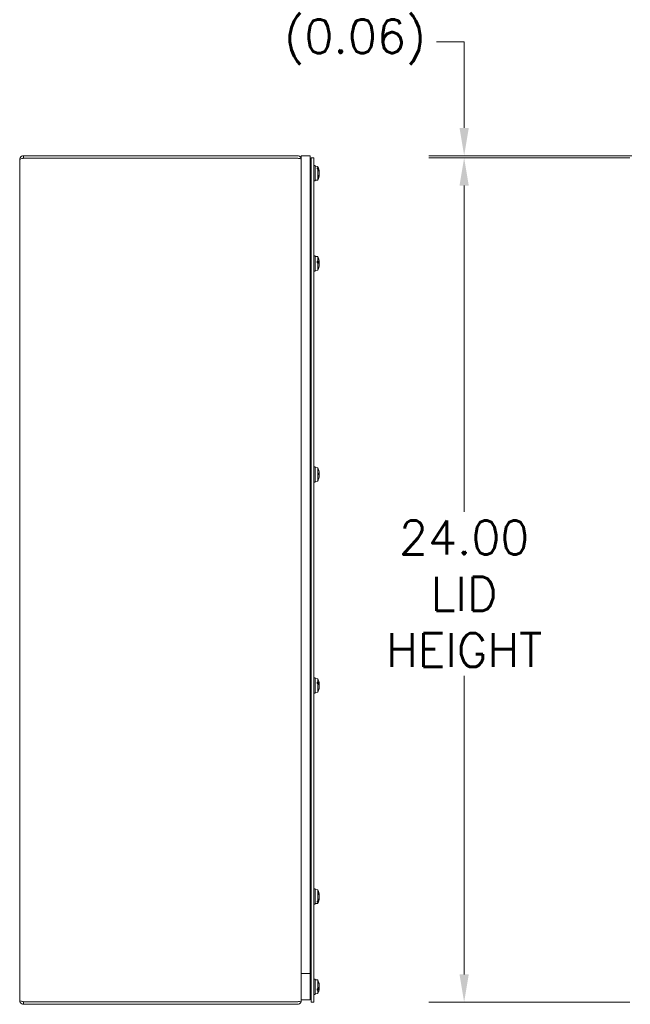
# Model space of a CAD drawing. Header units: inches. Extents: x 4 to 131, y 11 to 81.
# Tile 26 of 44: x 5 to 23, y 36 to 64. Entities that reach past the tile are written whole.
import ezdxf

# ---------------------------------------------------------------- set-up
doc = ezdxf.new("R2010")
doc.units = ezdxf.units.IN
doc.header["$LTSCALE"] = 8
doc.header["$MEASUREMENT"] = 0
doc.layers.add('Dimension (ANSI)', color=7, linetype='Continuous', lineweight=13)
doc.layers.add('Visible (ANSI)', color=7, linetype='Continuous', lineweight=13)
doc.styles.add('Note Text (ANSI)', font='RomanS.shx')
doc.dimstyles.new('Default (ANSI)', dxfattribs={"dimscale": 8, "dimtxt": 0.12, "dimasz": 0.098425, "dimexe": 0.125, "dimexo": 0.0625, "dimgap": 0.031496, "dimtad": 0, "dimtih": 1, "dimtoh": 1, "dimdec": 3, "dimrnd": 1e-08, "dimzin": 0, "dimdsep": 46, "dimtxsty": 'Note Text (ANSI)', "dimcen": 0.09, "dimdle": 0.393701, "dimclrd": 256, "dimclre": 256, "dimclrt": 256, "dimadec": 0, "dimazin": 1, "dimtfac": 1, "dimtofl": 0, "dimtmove": 0, "dimatfit": 3, "dimfxl": 0, "dimtolj": 1, "dimtzin": 4, "dimlwd": -1, "dimlwe": -1, "dimarcsym": 0})

# ---------------------------------------------------------------- blocks, each defined once
blk = doc.blocks.new('*D4')
at = {"layer": 'Defpoints', "color": 0}
for p in [(18.097, 60.38), (23.3, 60.38), (23.3, 36.38)]:
    blk.add_point(p, dxfattribs=at)
at = {"layer": 'Dimension (ANSI)'}
for p, q in [((22.8, 60.38), (17.097, 60.38)), ((18.097, 59.593), (18.097, 50.32)), ((18.097, 37.168), (18.097, 45.656)), ((22.8, 36.38), (17.097, 36.38))]:
    blk.add_line(p, q, dxfattribs=at)
for points in [[(17.966, 59.593), (18.229, 59.593), (18.097, 60.38)], [(17.966, 37.168), (18.229, 37.168), (18.097, 36.38)]]:
    blk.add_solid(points, dxfattribs=at)
at = {"layer": 'Dimension (ANSI)', "insert": (18.097, 47.988), "char_height": 0.96, "attachment_point": 5, "style": 'Note Text (ANSI)'}
blk.add_mtext('\\A1;24.00\\PLID\\PHEIGHT', dxfattribs=at)
blk = doc.blocks.new('*D19')
at = {"layer": 'Defpoints', "color": 0}
for p in [(18.097, 60.443), (23.3, 60.38), (23.363, 60.443)]:
    blk.add_point(p, dxfattribs=at)
at = {"layer": 'Dimension (ANSI)'}
for p, q in [((17.31, 63.679), (18.097, 63.679)), ((18.097, 63.679), (18.097, 62.018)), ((18.097, 61.23), (18.097, 62.018)), ((22.863, 60.443), (17.097, 60.443)), ((22.8, 60.38), (17.097, 60.38)), ((18.097, 59.593), (18.097, 58.805))]:
    blk.add_line(p, q, dxfattribs=at)
for points in [[(17.966, 61.23), (18.229, 61.23), (18.097, 60.443)], [(17.966, 59.593), (18.229, 59.593), (18.097, 60.38)]]:
    blk.add_solid(points, dxfattribs=at)
at = {"layer": 'Dimension (ANSI)', "insert": (15.001, 63.679), "char_height": 0.96, "attachment_point": 5, "style": 'Note Text (ANSI)'}
blk.add_mtext('\\A1;(0.06)', dxfattribs=at)

msp = doc.modelspace()

# ---------------------------------------------------------------- linework, layer by layer
at = {"layer": 'Visible (ANSI)'}
for p, q in [((5.47161, 36.42299), (5.47161, 60.33749)), ((13.36636, 60.44274), (5.57686, 60.44274)), ((5.57686, 60.36874), (5.57686, 60.44274)), ((5.57686, 60.36874), (13.36636, 60.36874)), ((5.57686, 60.36803), (13.36636, 60.36803)), ((13.47159, 60.33749), (13.47161, 60.33749)), ((13.72161, 60.44274), (13.47161, 60.44274)), ((13.47161, 60.44274), (13.47161, 36.44274)), ((13.72161, 36.44274), (13.72161, 60.44274)), ((13.75361, 60.38024), (13.75361, 36.38024)), ((13.82761, 60.38024), (13.75361, 60.38024)), ((13.82761, 36.38024), (13.82761, 60.38024)), ((13.75361, 60.02649), (13.72161, 60.02649)), ((13.75361, 60.02599), (13.72161, 60.02599)), ((13.86061, 60.16099), (13.82761, 60.16099)), ((13.86061, 59.72349), (13.86061, 60.16099)), ((13.93861, 60.13542), (13.86061, 60.14224)), ((13.93861, 60.13492), (13.86061, 60.14174)), ((13.92111, 60.09812), (13.92111, 60.06428)), ((13.92111, 60.09812), (13.93861, 60.09699)), ((13.93861, 60.0632), (13.92111, 60.06428)), ((13.93861, 60.13542), (13.93861, 60.13492)), ((13.93861, 60.13492), (13.93861, 60.09699)), ((13.93861, 60.0632), (13.93861, 59.74956)), ((13.96695, 60.04241), (13.95176, 60.04241)), ((13.96197, 60.03388), (13.95641, 60.03388)), ((13.95741, 60.03195), (13.96197, 60.03388)), ((13.96841, 60.03817), (13.96523, 60.03605)), ((13.98214, 59.90653), (13.97684, 59.90699)), ((13.98214, 59.97795), (13.97746, 59.97754)), ((13.98186, 59.91534), (13.97927, 59.91557)), ((13.75361, 59.85849), (13.72161, 59.85849)), ((13.86061, 59.72349), (13.82761, 59.72349)), ((13.93861, 59.74956), (13.86061, 59.74274)), ((13.96718, 59.84669), (13.96718, 59.87753)), ((13.75361, 57.46399), (13.72161, 57.46399)), ((13.86061, 57.59899), (13.82761, 57.59899)), ((13.86061, 57.16149), (13.86061, 57.59899)), ((13.93861, 57.57292), (13.86061, 57.57974)), ((13.92111, 57.44512), (13.93861, 57.44476)), ((13.92111, 57.44512), (13.92111, 57.39739)), ((13.96695, 57.42736), (13.92111, 57.42736)), ((13.92111, 57.41541), (13.96197, 57.42373)), ((13.96197, 57.42373), (13.92111, 57.42373)), ((13.98187, 57.40793), (13.92111, 57.40262)), ((13.93861, 57.39709), (13.92111, 57.39739)), ((13.93861, 57.57292), (13.93861, 57.44476)), ((13.93861, 57.39709), (13.93861, 57.18756)), ((13.96841, 57.42556), (13.96523, 57.42466)), ((13.98211, 57.41509), (13.98197, 57.41508)), ((13.75361, 57.29649), (13.72161, 57.29649)), ((13.86061, 57.16149), (13.82761, 57.16149)), ((13.93861, 57.18756), (13.86061, 57.18074)), ((13.96718, 57.26315), (13.96718, 57.27123)), ((13.98187, 57.35255), (13.98185, 57.35255)), ((13.98211, 57.34538), (13.98197, 57.3454)), ((13.86061, 51.59899), (13.82761, 51.59899)), ((13.86061, 51.16149), (13.86061, 51.59899)), ((13.93861, 51.57292), (13.86061, 51.57974)), ((13.93861, 51.57292), (13.93861, 51.19501)), ((13.75361, 51.46399), (13.72161, 51.46399)), ((13.75361, 51.29649), (13.72161, 51.29649)), ((13.96695, 51.26109), (13.96492, 51.26109)), ((13.96685, 51.26762), (13.96841, 51.26633)), ((13.96718, 51.37607), (13.96718, 51.4194)), ((13.98181, 51.40614), (13.96718, 51.40486)), ((13.86061, 51.16149), (13.82761, 51.16149)), ((13.93861, 51.18756), (13.86061, 51.18074)), ((13.92111, 51.19349), (13.93861, 51.19501)), ((13.92111, 51.19349), (13.92111, 51.1861)), ((13.93861, 51.18762), (13.92111, 51.1861)), ((13.93861, 51.18762), (13.93861, 51.18756)), ((13.75361, 45.46399), (13.72161, 45.46399)), ((13.82761, 45.59899), (13.86061, 45.59899)), ((13.86061, 45.59899), (13.86061, 45.16149)), ((13.93861, 45.57292), (13.86061, 45.57974)), ((13.92111, 45.47983), (13.92111, 45.43507)), ((13.92111, 45.47983), (13.93861, 45.47918)), ((13.96695, 45.44797), (13.92111, 45.44797)), ((13.96197, 45.44247), (13.92111, 45.44247)), ((13.93861, 45.43448), (13.92111, 45.43507)), ((13.9348, 45.43461), (13.96197, 45.44247)), ((13.93861, 45.57292), (13.93861, 45.47918)), ((13.93861, 45.43448), (13.93861, 45.18756)), ((13.98203, 45.41248), (13.96342, 45.41085)), ((13.96841, 45.44523), (13.96523, 45.44387)), ((13.98203, 45.348), (13.98084, 45.3481)), ((13.75361, 45.29649), (13.72161, 45.29649)), ((13.82761, 45.16149), (13.86061, 45.16149)), ((13.93861, 45.18756), (13.86061, 45.18074)), ((13.96718, 45.26603), (13.96718, 45.28246)), ((13.86061, 39.59899), (13.82761, 39.59899)), ((13.86061, 39.16149), (13.86061, 39.59899)), ((13.93861, 39.57292), (13.86061, 39.57974)), ((13.93861, 39.57292), (13.93861, 39.2498)), ((13.96718, 39.43837), (13.96718, 39.47119)), ((13.75361, 39.46399), (13.72161, 39.46399)), ((13.75361, 39.29649), (13.72161, 39.29649)), ((13.93861, 39.18756), (13.86061, 39.18074)), ((13.92111, 39.24865), (13.93861, 39.2498)), ((13.92111, 39.24865), (13.92111, 39.21717)), ((13.93861, 39.21837), (13.92111, 39.21717)), ((13.93861, 39.21837), (13.93861, 39.18756)), ((13.96695, 39.27608), (13.95395, 39.27608)), ((13.96197, 39.285), (13.95835, 39.285)), ((13.96197, 39.285), (13.95897, 39.28632)), ((13.96523, 39.28273), (13.96841, 39.28051)), ((13.98214, 39.41578), (13.97564, 39.41521)), ((13.98214, 39.3447), (13.97833, 39.34503)), ((13.86061, 39.16149), (13.82761, 39.16149)), ((13.47161, 37.19274), (13.47161, 36.44274)), ((13.72161, 37.19274), (13.47161, 37.19274)), ((13.72161, 36.44274), (13.72161, 37.19274)), ((13.86061, 37.03699), (13.82761, 37.03699)), ((13.86061, 36.59949), (13.86061, 37.03699)), ((13.93861, 37.01092), (13.86061, 37.01774)), ((13.93861, 37.01092), (13.93861, 36.75994)), ((13.75361, 36.90199), (13.72161, 36.90199)), ((13.75361, 36.73449), (13.72161, 36.73449)), ((13.92111, 36.75933), (13.93861, 36.75994)), ((13.92111, 36.75933), (13.92111, 36.71501)), ((13.96197, 36.75407), (13.92111, 36.75407)), ((13.96695, 36.74837), (13.92111, 36.74837)), ((13.93861, 36.71569), (13.92111, 36.71501)), ((13.93861, 36.71569), (13.93861, 36.62556)), ((13.96197, 36.75407), (13.93958, 36.76074)), ((13.98204, 36.78561), (13.96514, 36.78708)), ((13.96523, 36.75262), (13.96841, 36.7512)), ((13.96718, 36.91453), (13.96718, 36.93185)), ((13.98204, 36.85087), (13.9807, 36.85076)), ((13.36636, 36.39245), (5.57686, 36.39245)), ((5.57686, 36.39174), (13.36636, 36.39174)), ((5.57686, 36.39174), (5.57686, 36.31774)), ((13.47159, 36.42299), (13.47161, 36.42299)), ((13.47161, 36.44274), (13.47161, 36.4237)), ((13.72161, 36.44274), (13.47161, 36.44274)), ((13.72161, 36.44274), (13.47161, 36.44274)), ((13.47161, 36.42299), (13.47161, 36.4237)), ((13.86061, 36.59949), (13.82761, 36.59949)), ((13.93861, 36.62556), (13.86061, 36.61874)), ((5.57686, 36.31774), (13.36636, 36.31774)), ((13.82761, 36.38024), (13.75361, 36.38024))]:
    msp.add_line(p, q, dxfattribs=at)
for centre, radius, start, end in [((13.36636, 60.33749), 0.03125, 77.21624, 90), ((13.54862, 59.94274), 0.43499, 14.451373, 26.291898), ((13.54862, 59.94224), 0.43499, 4.713746, 26.291898), ((13.54862, 59.94224), 0.43499, 333.708102, 355.286254), ((13.54862, 57.38024), 0.43499, 13.694335, 26.291898), ((13.54862, 57.38024), 0.43499, 5.029528, 13.694335), ((13.54862, 57.38024), 0.43499, 333.708102, 346.305665), ((13.54862, 57.38024), 0.43499, 346.305665, 354.970472), ((13.54862, 51.38024), 0.43499, 20.952368, 26.291898), ((13.54862, 51.38024), 0.43499, 333.708102, 339.047632), ((13.54862, 45.38024), 0.43499, 6.971728, 26.291898), ((13.54862, 45.38024), 0.43499, 333.708102, 353.028272), ((13.54862, 39.38024), 0.43499, 4.770245, 26.291898), ((13.54862, 39.38024), 0.43499, 333.708102, 355.229755), ((13.54862, 36.81824), 0.43499, 6.619502, 26.291898), ((13.54862, 36.81824), 0.43499, 333.708102, 353.380498), ((13.54862, 36.81824), 0.43499, 6.109413, 6.619502), ((13.54862, 36.81824), 0.43499, 353.380498, 353.890587), ((13.36636, 36.42299), 0.03125, 270, 282.78376)]:
    msp.add_arc(centre, radius, start, end, dxfattribs=at)
for centre, major_axis, ratio, start_param, end_param in [((13.54862, 59.95582), (0.43453, 0), 0.73670296, 0.27391772, 0.45671593), ((13.54862, 59.92801), (0.43453, 0), 0.70547404, 0.27391772, 0.45671593), ((13.55019, 59.93964), (0.38783, 0.19615), 0.98117722, 5.97032804, 6.0981434), ((13.55019, 59.92894), (0.43162, 0.05091), 0.66819803, 5.92892612, 6.11988525), ((13.55019, 59.9548), (0.43126, -0.05388), 0.7112163, 6.09621444, 6.28717357), ((13.54862, 59.94613), (0.43494, 0), 0.80864074, 0.26476537, 0.27727924), ((13.54862, 59.93705), (0.43494, 0), 0.62054335, 0.26476537, 0.27727924), ((13.55019, 59.93021), (0.43097, 0.05621), 0.73886079, 6.27175173, 6.44887355), ((13.55019, 59.95505), (0.43139, -0.05286), 0.69754946, 0.16991594, 0.34703776), ((13.55019, 59.92943), (0.43139, 0.05286), 0.69754946, 6.03558435, 6.11326937), ((13.55019, 59.96019), (0.43287, -0.03893), 0.23073077, 6.14452948, 6.21929061), ((13.55019, 59.94689), (0.40658, -0.15358), 0.96910639, 0.43555939, 0.44498294), ((13.55019, 59.92507), (0.43291, 0.03845), 0.17232278, 6.17785606, 6.18323717), ((13.55019, 59.96041), (0.43291, -0.03845), 0.17232278, 0.09994813, 0.10272314), ((13.54862, 57.39976), (0.43453, 0), 0.23484923, 0.27391772, 0.45671593), ((13.54862, 57.36053), (0.43453, 0), 0.19079664, 0.27391772, 0.45671593), ((13.54862, 57.38645), (0.43494, 0), 0.34357389, 0.26476537, 0.27727924), ((13.54862, 57.37364), (0.43494, 0), 0.07823723, 0.26476537, 0.27727924), ((13.55019, 57.36284), (0.43286, 0.03903), 0.24110952, 0.06290498, 0.2400268), ((13.55019, 57.39787), (0.4329, -0.03853), 0.18283434, 0.10091319, 0.27803501), ((13.55019, 57.37695), (0.39232, 0.18702), 0.97927294, 5.93108111, 6.08151833), ((13.55019, 57.36261), (0.4329, 0.03853), 0.18283434, 6.03183489, 6.18227212), ((13.55019, 57.37056), (0.42902, 0.06954), 0.83862577, 6.23272046, 6.26265408), ((13.55019, 57.3759), (-0.40873, -0.14775), 0.96657647, 2.52985465, 2.72081378), ((13.55019, 57.38353), (0.39232, -0.18702), 0.97927294, 0.16114507, 0.3521042), ((13.55019, 57.36514), (0.43229, 0.04493), 0.53769014, 6.112787, 6.14272063), ((13.54862, 51.38283), (0.43453, 0), 0.99163466, 0.27391772, 0.36289124), ((13.54862, 51.38373), (0.43453, 0), 0.98480873, 5.82646938, 6.00926758), ((13.54862, 51.37765), (0.43453, 0), 0.99163466, 5.82646938, 6.00926758), ((13.55019, 51.3626), (0.43291, 0.03851), 0.18023161, 0.06861086, 0.25956999), ((13.55019, 51.39804), (0.43294, -0.03816), 0.12127687, 0.09533174, 0.28629087), ((13.54862, 51.38034), (0.43494, 0), 0.99987548, 0.26476537, 0.27727924), ((13.54862, 51.38212), (0.43494, 0), 0.95876169, 6.00590606, 6.01841994), ((13.54862, 51.38013), (0.43494, 0), 0.99987548, 6.00590606, 6.01841994), ((13.55019, 51.36244), (0.43294, 0.03816), 0.12127687, 5.99999212, 6.18785356), ((13.55019, 51.37806), (0.35293, 0.25363), 0.98878501, 5.75002866, 5.92715048), ((13.55019, 51.37699), (-0.39127, -0.18921), 0.9797553, 2.43737081, 2.61449263), ((13.55019, 51.38242), (0.35293, -0.25363), 0.98878501, 0.35603483, 0.53315665), ((13.54862, 45.39845), (0.43453, 0), 0.42128592, 0.27391772, 0.45671593), ((13.54862, 45.36167), (0.43453, 0), 0.37997836, 0.27391772, 0.45671593), ((13.55019, 45.37256), (0.42581, 0.08704), 0.90034869, 5.82556981, 6.01652894), ((13.54862, 45.38589), (0.43494, 0), 0.52142415, 0.26476537, 0.27727924), ((13.54862, 45.37387), (0.43494, 0), 0.27262136, 0.26476537, 0.27727924), ((13.55019, 45.36403), (0.43259, 0.04188), 0.42635211, 0.04339387, 0.22051569), ((13.55019, 45.39688), (0.4327, -0.0408), 0.37170821, 0.11967964, 0.29680146), ((13.55019, 45.37355), (0.42314, 0.09922), 0.92424936, 6.15441563, 6.18272347), ((13.55019, 45.3636), (0.4327, 0.0408), 0.37170821, 6.13519783, 6.16350567), ((13.55019, 45.38792), (0.42581, -0.08704), 0.90034869, 0.26665636, 0.28551624), ((13.55019, 45.38693), (0.42314, -0.09922), 0.92424936, 6.22099586, 6.41195499), ((13.55019, 39.36687), (0.43165, 0.05069), 0.66445048, 0.00677777, 0.1977369), ((13.54862, 39.39352), (0.43453, 0), 0.74997964, 5.82646938, 6.00926758), ((13.54862, 39.36765), (0.43453, 0), 0.77903243, 5.82646938, 6.00926758), ((13.55019, 39.3943), (0.43193, -0.04822), 0.61884203, 0.15362199, 0.34458112), ((13.54862, 39.38515), (0.43494, 0), 0.67012333, 6.00590606, 6.01841994), ((13.54862, 39.3767), (0.43494, 0), 0.84511352, 6.00590606, 6.01841994), ((13.55019, 39.36828), (0.43092, 0.05652), 0.74223273, 5.92436866, 6.10149048), ((13.55019, 39.39138), (0.43037, -0.06061), 0.78066537, 6.13092779, 6.30804961), ((13.55019, 39.3922), (0.43092, -0.05652), 0.74223273, 0.18169483, 0.2465315), ((13.54862, 36.83664), (0.43453, 0), 0.40022626, 5.82646938, 6.00926758), ((13.54862, 36.80022), (0.43453, 0), 0.44112654, 5.82646938, 6.00926758), ((13.55019, 36.81118), (0.42425, 0.09434), 0.91585238, 6.16691787, 6.357877), ((13.55019, 36.82627), (0.42655, -0.08335), 0.89075592, 0.25696613, 0.44792526), ((13.54862, 36.82456), (0.43494, 0), 0.29371158, 6.00590606, 6.01841994), ((13.54862, 36.81267), (0.43494, 0), 0.54006128, 6.00590606, 6.01841994), ((13.55019, 36.80175), (0.43266, 0.04117), 0.3919417, 5.98413993, 6.16126175), ((13.55019, 36.83428), (0.43255, -0.04232), 0.44604683, 6.06503684, 6.24215866), ((13.55019, 36.81021), (0.42655, 0.08335), 0.89075592, 6.00425951, 6.02621918), ((13.55019, 36.83473), (0.43266, -0.04117), 0.3919417, 0.12192356, 0.14355049), ((13.55019, 36.8253), (0.42425, -0.09434), 0.91585238, 0.09464051, 0.11626744), ((13.55019, 36.80202), (0.4326, 0.04185), 0.42533391, 6.14088138, 6.15741497), ((13.55019, 36.83446), (0.4326, -0.04185), 0.42533391, 0.12577034, 0.13759943)]:
    msp.add_ellipse(centre, major_axis=major_axis, ratio=ratio, start_param=start_param, end_param=end_param, dxfattribs=at)
for points, knots in [([(5.57686, 60.44274), (5.53844, 60.44274), (5.5009, 60.41985), (5.4833, 60.38569), (5.47566, 60.37086), (5.47161, 60.35418), (5.47161, 60.33749)], [0, 0, 0, 0, 1.09505807, 1.09505807, 1.09505807, 1.57079633, 1.57079633, 1.57079633, 1.57079633]), ([(5.47161, 60.33749), (5.47161, 60.34459), (5.49451, 60.35168), (5.52866, 60.35878), (5.5435, 60.36187), (5.56017, 60.36495), (5.57686, 60.36803)], [0, 0, 0, 0, 1.09505807, 1.09505807, 1.09505807, 1.57079633, 1.57079633, 1.57079633, 1.57079633]), ([(5.56304, 60.36529), (5.56648, 60.3671), (5.57024, 60.36828), (5.57414, 60.36862), (5.57504, 60.3687), (5.57595, 60.36874), (5.57686, 60.36874)], [1.107437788, 1.107437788, 1.107437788, 1.107437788, 1.483474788, 1.483474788, 1.483474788, 1.570796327, 1.570796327, 1.570796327, 1.570796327]), ([(13.47161, 60.33749), (13.47161, 60.37435), (13.45066, 60.4105), (13.41867, 60.42882), (13.40284, 60.43789), (13.38461, 60.44274), (13.36636, 60.44274)], [-1.57079633, -1.57079633, -1.57079633, -1.57079633, -0.52014575, -0.52014575, -0.52014575, 0, 0, 0, 0]), ([(13.36636, 60.36803), (13.40322, 60.36803), (13.43937, 60.36181), (13.45769, 60.35231), (13.46676, 60.34761), (13.47161, 60.3422), (13.47161, 60.33678)], [0, 0, 0, 0, 1.05065058, 1.05065058, 1.05065058, 1.57079633, 1.57079633, 1.57079633, 1.57079633]), ([(13.96523, 60.03605), (13.96497, 60.03578), (13.9647, 60.03553), (13.96375, 60.03476), (13.96287, 60.03424), (13.96197, 60.03388)], [0.0501285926, 0.0501285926, 0.0501285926, 0.0501285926, 0.0530977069, 0.0530977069, 0.0603144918, 0.0603144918, 0.0603144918, 0.0603144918]), ([(13.98214, 59.97795), (13.98215, 59.97795), (13.98211, 59.9783), (13.98195, 59.97974), (13.98183, 59.98086), (13.98166, 59.98234), (13.98163, 59.98256), (13.98161, 59.98278)], [0.0286565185, 0.0286565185, 0.0286565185, 0.0286565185, 0.04243521, 0.04243521, 0.0565738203, 0.0565738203, 0.0588097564, 0.0588097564, 0.0588097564, 0.0588097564]), ([(13.98161, 59.9739), (13.98176, 59.97209), (13.9819, 59.97008), (13.98209, 59.9662), (13.98214, 59.96432), (13.98215, 59.96116), (13.98211, 59.95966), (13.98195, 59.95734), (13.98183, 59.95652), (13.98166, 59.95601), (13.98163, 59.95594), (13.98161, 59.95589)], [0, 0, 0, 0, 0.0141482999, 0.0141482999, 0.0282965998, 0.0282965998, 0.04243521, 0.04243521, 0.0565738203, 0.0565738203, 0.0588097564, 0.0588097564, 0.0588097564, 0.0588097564]), ([(13.98161, 59.95383), (13.98176, 59.95252), (13.9819, 59.95087), (13.98209, 59.94724), (13.98214, 59.94526), (13.98215, 59.94155), (13.98211, 59.93956), (13.98195, 59.93591), (13.98183, 59.93423), (13.98166, 59.93269), (13.98163, 59.93249), (13.98161, 59.93228)], [0, 0, 0, 0, 0.0141482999, 0.0141482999, 0.0282965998, 0.0282965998, 0.04243521, 0.04243521, 0.0565738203, 0.0565738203, 0.0588097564, 0.0588097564, 0.0588097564, 0.0588097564]), ([(13.98161, 59.93065), (13.98176, 59.93196), (13.9819, 59.93361), (13.98209, 59.93724), (13.98214, 59.93922), (13.98214, 59.94146), (13.98214, 59.94185), (13.98214, 59.94224)], [0, 0, 0, 0, 0.0141482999, 0.0141482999, 0.0282965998, 0.0282965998, 0.0312163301, 0.0312163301, 0.0312163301, 0.0312163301]), ([(13.98188, 59.91534), (13.98192, 59.916), (13.98196, 59.91668), (13.98209, 59.91928), (13.98214, 59.92116), (13.98215, 59.92432), (13.98211, 59.92582), (13.98195, 59.92813), (13.98183, 59.92896), (13.98166, 59.92947), (13.98163, 59.92953), (13.98161, 59.92959)], [0.009317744, 0.009317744, 0.009317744, 0.009317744, 0.0141482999, 0.0141482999, 0.0282965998, 0.0282965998, 0.04243521, 0.04243521, 0.0565738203, 0.0565738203, 0.0588097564, 0.0588097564, 0.0588097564, 0.0588097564]), ([(13.98161, 59.91496), (13.98176, 59.91538), (13.9819, 59.91546), (13.98209, 59.91483), (13.98214, 59.9141), (13.98215, 59.91215), (13.98211, 59.9108), (13.98199, 59.90838), (13.98194, 59.90748), (13.98187, 59.90655)], [0, 0, 0, 0, 0.0141482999, 0.0141482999, 0.0282965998, 0.0282965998, 0.04243521, 0.04243521, 0.0498436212, 0.0498436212, 0.0498436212, 0.0498436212]), ([(13.98161, 59.90214), (13.98176, 59.90345), (13.9819, 59.90459), (13.98209, 59.90612), (13.98214, 59.90651), (13.98214, 59.90653), (13.98214, 59.90652), (13.98214, 59.90649)], [0, 0, 0, 0, 0.0141482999, 0.0141482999, 0.0282965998, 0.0282965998, 0.0312163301, 0.0312163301, 0.0312163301, 0.0312163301]), ([(13.98188, 59.97015), (13.98192, 59.97016), (13.98196, 59.97022), (13.98209, 59.97065), (13.98214, 59.97138), (13.98215, 59.97332), (13.98211, 59.97468), (13.98201, 59.9768), (13.98197, 59.97736), (13.98194, 59.97793)], [0.009317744, 0.009317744, 0.009317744, 0.009317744, 0.0141482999, 0.0141482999, 0.0282965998, 0.0282965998, 0.04243521, 0.04243521, 0.0471605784, 0.0471605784, 0.0471605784, 0.0471605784]), ([(13.96523, 57.42466), (13.96497, 57.42454), (13.9647, 57.42444), (13.96375, 57.42411), (13.96287, 57.42389), (13.96197, 57.42373)], [0.0501285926, 0.0501285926, 0.0501285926, 0.0501285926, 0.0530977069, 0.0530977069, 0.0603144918, 0.0603144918, 0.0603144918, 0.0603144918]), ([(13.98211, 57.4151), (13.98213, 57.4151), (13.98214, 57.41516), (13.98215, 57.41556), (13.98211, 57.41623), (13.98195, 57.41827), (13.98183, 57.41965), (13.98166, 57.42137), (13.98163, 57.42161), (13.98161, 57.42186)], [0.0226011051, 0.0226011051, 0.0226011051, 0.0226011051, 0.0282965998, 0.0282965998, 0.04243521, 0.04243521, 0.0565738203, 0.0565738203, 0.0588097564, 0.0588097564, 0.0588097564, 0.0588097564]), ([(13.98161, 57.41999), (13.98176, 57.41818), (13.9819, 57.41631), (13.98209, 57.41301), (13.98214, 57.41159), (13.98215, 57.40949), (13.98211, 57.40868), (13.98195, 57.40785), (13.98183, 57.40784), (13.98166, 57.40822), (13.98163, 57.40828), (13.98161, 57.40835)], [0, 0, 0, 0, 0.0141482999, 0.0141482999, 0.0282965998, 0.0282965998, 0.04243521, 0.04243521, 0.0565738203, 0.0565738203, 0.0588097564, 0.0588097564, 0.0588097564, 0.0588097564]), ([(13.98161, 57.39297), (13.98176, 57.39332), (13.9819, 57.39406), (13.98209, 57.39622), (13.98214, 57.39764), (13.98215, 57.40071), (13.98211, 57.40255), (13.98198, 57.40561), (13.98192, 57.40679), (13.98185, 57.40793)], [0, 0, 0, 0, 0.0141482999, 0.0141482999, 0.0282965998, 0.0282965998, 0.04243521, 0.04243521, 0.0508199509, 0.0508199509, 0.0508199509, 0.0508199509]), ([(13.98192, 57.3944), (13.98194, 57.39395), (13.98197, 57.39349), (13.98209, 57.3911), (13.98214, 57.38909), (13.98215, 57.38542), (13.98211, 57.38352), (13.98195, 57.38016), (13.98183, 57.37869), (13.98166, 57.37741), (13.98163, 57.37724), (13.98161, 57.37708)], [0.0106930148, 0.0106930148, 0.0106930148, 0.0106930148, 0.0141482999, 0.0141482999, 0.0282965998, 0.0282965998, 0.04243521, 0.04243521, 0.0565738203, 0.0565738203, 0.0588097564, 0.0588097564, 0.0588097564, 0.0588097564]), ([(13.98161, 57.36751), (13.98176, 57.36716), (13.9819, 57.36642), (13.98209, 57.36426), (13.98214, 57.36284), (13.98215, 57.35977), (13.98211, 57.35793), (13.98195, 57.35408), (13.98183, 57.35207), (13.98166, 57.34996), (13.98163, 57.34967), (13.98161, 57.34938)], [0, 0, 0, 0, 0.0141482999, 0.0141482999, 0.0282965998, 0.0282965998, 0.04243521, 0.04243521, 0.0565738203, 0.0565738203, 0.0588097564, 0.0588097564, 0.0588097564, 0.0588097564]), ([(13.98161, 57.34049), (13.98176, 57.3423), (13.9819, 57.34417), (13.98209, 57.34747), (13.98214, 57.34889), (13.98215, 57.35099), (13.98211, 57.3518), (13.98199, 57.35243), (13.98194, 57.35254), (13.98187, 57.35254)], [0, 0, 0, 0, 0.0141482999, 0.0141482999, 0.0282965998, 0.0282965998, 0.04243521, 0.04243521, 0.0498050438, 0.0498050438, 0.0498050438, 0.0498050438]), ([(13.98192, 57.36607), (13.98194, 57.36653), (13.98197, 57.36699), (13.98209, 57.36938), (13.98214, 57.37139), (13.98215, 57.37506), (13.98211, 57.37695), (13.98201, 57.3792), (13.98197, 57.37973), (13.98194, 57.38024)], [0.0106930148, 0.0106930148, 0.0106930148, 0.0106930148, 0.0141482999, 0.0141482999, 0.0282965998, 0.0282965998, 0.04243521, 0.04243521, 0.0471242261, 0.0471242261, 0.0471242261, 0.0471242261]), ([(13.98192, 57.34458), (13.98194, 57.34473), (13.98197, 57.34487), (13.98209, 57.34544), (13.98214, 57.34549), (13.98215, 57.34492), (13.98211, 57.34425), (13.98201, 57.34289), (13.98197, 57.34251), (13.98194, 57.3421)], [0.0106930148, 0.0106930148, 0.0106930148, 0.0106930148, 0.0141482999, 0.0141482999, 0.0282965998, 0.0282965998, 0.04243521, 0.04243521, 0.0471242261, 0.0471242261, 0.0471242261, 0.0471242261]), ([(13.98161, 51.41912), (13.98176, 51.41729), (13.9819, 51.41537), (13.98209, 51.41195), (13.98214, 51.41044), (13.98215, 51.40816), (13.98211, 51.40723), (13.98195, 51.40616), (13.98183, 51.40603), (13.98166, 51.40627), (13.98163, 51.40631), (13.98161, 51.40637)], [0, 0, 0, 0, 0.0141482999, 0.0141482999, 0.0282965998, 0.0282965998, 0.04243521, 0.04243521, 0.0565738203, 0.0565738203, 0.0588097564, 0.0588097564, 0.0588097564, 0.0588097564]), ([(13.98161, 51.39543), (13.98176, 51.39566), (13.9819, 51.39628), (13.98209, 51.39823), (13.98214, 51.39957), (13.98215, 51.40249), (13.98211, 51.40428), (13.98203, 51.40631), (13.98202, 51.40645), (13.98201, 51.40659)], [0, 0, 0, 0, 0.0141482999, 0.0141482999, 0.0282965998, 0.0282965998, 0.04243521, 0.04243521, 0.0434485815, 0.0434485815, 0.0434485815, 0.0434485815]), ([(13.98161, 51.36505), (13.98176, 51.36481), (13.9819, 51.3642), (13.98209, 51.36224), (13.98214, 51.36091), (13.98215, 51.35798), (13.98211, 51.3562), (13.98195, 51.35241), (13.98183, 51.3504), (13.98166, 51.34827), (13.98163, 51.34798), (13.98161, 51.34769)], [0, 0, 0, 0, 0.0141482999, 0.0141482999, 0.0282965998, 0.0282965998, 0.04243521, 0.04243521, 0.0565738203, 0.0565738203, 0.0588097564, 0.0588097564, 0.0588097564, 0.0588097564]), ([(13.98161, 51.34136), (13.98176, 51.34319), (13.9819, 51.34511), (13.98209, 51.34853), (13.98214, 51.35004), (13.98215, 51.35232), (13.98211, 51.35325), (13.98203, 51.35382), (13.98202, 51.35386), (13.98201, 51.35389)], [0, 0, 0, 0, 0.0141482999, 0.0141482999, 0.0282965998, 0.0282965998, 0.04243521, 0.04243521, 0.0434485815, 0.0434485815, 0.0434485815, 0.0434485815]), ([(13.96523, 45.44387), (13.96497, 45.44369), (13.9647, 45.44353), (13.96375, 45.44304), (13.96287, 45.4427), (13.96197, 45.44247)], [0.0501285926, 0.0501285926, 0.0501285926, 0.0501285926, 0.0530977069, 0.0530977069, 0.0603144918, 0.0603144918, 0.0603144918, 0.0603144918]), ([(13.98161, 45.42172), (13.98176, 45.42001), (13.9819, 45.41832), (13.98209, 45.41551), (13.98214, 45.4144), (13.98215, 45.41294), (13.98211, 45.41251), (13.98195, 45.41245), (13.98183, 45.41284), (13.98166, 45.41362), (13.98163, 45.41374), (13.98161, 45.41387)], [0, 0, 0, 0, 0.0141482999, 0.0141482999, 0.0282965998, 0.0282965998, 0.04243521, 0.04243521, 0.0565738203, 0.0565738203, 0.0588097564, 0.0588097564, 0.0588097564, 0.0588097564]), ([(13.98161, 45.38491), (13.98176, 45.38561), (13.9819, 45.3867), (13.98209, 45.38947), (13.98214, 45.39114), (13.98215, 45.39456), (13.98211, 45.39652), (13.98195, 45.40046), (13.98183, 45.40244), (13.98166, 45.40443), (13.98163, 45.4047), (13.98161, 45.40497)], [0, 0, 0, 0, 0.0141482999, 0.0141482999, 0.0282965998, 0.0282965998, 0.04243521, 0.04243521, 0.0565738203, 0.0565738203, 0.0588097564, 0.0588097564, 0.0588097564, 0.0588097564]), ([(13.98161, 45.37557), (13.98176, 45.37487), (13.9819, 45.37378), (13.98209, 45.37101), (13.98214, 45.36934), (13.98215, 45.36592), (13.98211, 45.36395), (13.98195, 45.36002), (13.98183, 45.35804), (13.98166, 45.35605), (13.98163, 45.35578), (13.98161, 45.35551)], [0, 0, 0, 0, 0.0141482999, 0.0141482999, 0.0282965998, 0.0282965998, 0.04243521, 0.04243521, 0.0565738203, 0.0565738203, 0.0588097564, 0.0588097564, 0.0588097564, 0.0588097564]), ([(13.98161, 45.33876), (13.98176, 45.34047), (13.9819, 45.34216), (13.98209, 45.34497), (13.98214, 45.34608), (13.98215, 45.34754), (13.98211, 45.34797), (13.98203, 45.348), (13.98203, 45.348), (13.98203, 45.348)], [0, 0, 0, 0, 0.0141482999, 0.0141482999, 0.0282965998, 0.0282965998, 0.04243521, 0.04243521, 0.0427783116, 0.0427783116, 0.0427783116, 0.0427783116]), ([(13.96197, 39.285), (13.96287, 39.28462), (13.96375, 39.28407), (13.9647, 39.28327), (13.96497, 39.28301), (13.96523, 39.28273)], [0.0812370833, 0.0812370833, 0.0812370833, 0.0812370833, 0.0884538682, 0.0884538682, 0.0914229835, 0.0914229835, 0.0914229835, 0.0914229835]), ([(13.98211, 39.41642), (13.98213, 39.41616), (13.98214, 39.41597), (13.98215, 39.41566), (13.98211, 39.4158), (13.98195, 39.41687), (13.98183, 39.4178), (13.98166, 39.41912), (13.98163, 39.41931), (13.98161, 39.4195)], [0.0217116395, 0.0217116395, 0.0217116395, 0.0217116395, 0.0282965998, 0.0282965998, 0.04243521, 0.04243521, 0.0565738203, 0.0565738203, 0.0588097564, 0.0588097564, 0.0588097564, 0.0588097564]), ([(13.98211, 39.38024), (13.98213, 39.38111), (13.98214, 39.38198), (13.98215, 39.38468), (13.98211, 39.38669), (13.98195, 39.39048), (13.98183, 39.39227), (13.98166, 39.39395), (13.98163, 39.39418), (13.98161, 39.3944)], [0.0217116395, 0.0217116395, 0.0217116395, 0.0217116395, 0.0282965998, 0.0282965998, 0.04243521, 0.04243521, 0.0565738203, 0.0565738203, 0.0588097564, 0.0588097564, 0.0588097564, 0.0588097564]), ([(13.98161, 39.38754), (13.98176, 39.38638), (13.9819, 39.38486), (13.98209, 39.38141), (13.98214, 39.37948), (13.98215, 39.3758), (13.98211, 39.37379), (13.98195, 39.37), (13.98183, 39.36821), (13.98166, 39.36652), (13.98163, 39.3663), (13.98161, 39.36607)], [0, 0, 0, 0, 0.0141482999, 0.0141482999, 0.0282965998, 0.0282965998, 0.04243521, 0.04243521, 0.0565738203, 0.0565738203, 0.0588097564, 0.0588097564, 0.0588097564, 0.0588097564]), ([(13.98161, 39.33914), (13.98176, 39.34058), (13.9819, 39.34189), (13.98209, 39.3438), (13.98214, 39.34439), (13.98214, 39.34467), (13.98214, 39.3447), (13.98214, 39.3447)], [0, 0, 0, 0, 0.0141482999, 0.0141482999, 0.0282965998, 0.0282965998, 0.0325316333, 0.0325316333, 0.0325316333, 0.0325316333]), ([(13.96197, 36.75407), (13.96287, 36.75383), (13.96375, 36.75348), (13.9647, 36.75297), (13.96497, 36.7528), (13.96523, 36.75262)], [0.0812370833, 0.0812370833, 0.0812370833, 0.0812370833, 0.0884538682, 0.0884538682, 0.0914229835, 0.0914229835, 0.0914229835, 0.0914229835]), ([(13.98214, 36.85202), (13.98214, 36.85204), (13.98214, 36.85206), (13.98215, 36.8526), (13.98211, 36.85351), (13.98195, 36.85597), (13.98183, 36.85752), (13.98166, 36.85939), (13.98163, 36.85965), (13.98161, 36.85992)], [0.0277479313, 0.0277479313, 0.0277479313, 0.0277479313, 0.0282965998, 0.0282965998, 0.04243521, 0.04243521, 0.0565738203, 0.0565738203, 0.0588097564, 0.0588097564, 0.0588097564, 0.0588097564]), ([(13.98204, 36.85087), (13.9821, 36.85088), (13.98214, 36.85116), (13.98215, 36.85222), (13.98211, 36.8532), (13.98195, 36.85577), (13.98183, 36.85736), (13.98166, 36.85927), (13.98163, 36.85954), (13.98161, 36.85981)], [0.0166992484, 0.0166992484, 0.0166992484, 0.0166992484, 0.0282965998, 0.0282965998, 0.04243521, 0.04243521, 0.0565738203, 0.0565738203, 0.0588097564, 0.0588097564, 0.0588097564, 0.0588097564]), ([(13.98161, 36.84222), (13.98176, 36.84056), (13.9819, 36.83863), (13.98209, 36.8347), (13.98214, 36.8327), (13.98215, 36.82918), (13.98211, 36.82742), (13.98195, 36.82443), (13.98183, 36.82321), (13.98166, 36.82224), (13.98163, 36.82211), (13.98161, 36.82199)], [0, 0, 0, 0, 0.0141482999, 0.0141482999, 0.0282965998, 0.0282965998, 0.04243521, 0.04243521, 0.0565738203, 0.0565738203, 0.0588097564, 0.0588097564, 0.0588097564, 0.0588097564]), ([(13.98214, 36.82991), (13.98214, 36.82984), (13.98214, 36.82977), (13.98215, 36.82792), (13.98211, 36.82613), (13.98195, 36.82305), (13.98183, 36.82177), (13.98166, 36.82073), (13.98163, 36.82059), (13.98161, 36.82046)], [0.0277479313, 0.0277479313, 0.0277479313, 0.0277479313, 0.0282965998, 0.0282965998, 0.04243521, 0.04243521, 0.0565738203, 0.0565738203, 0.0588097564, 0.0588097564, 0.0588097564, 0.0588097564]), ([(13.98214, 36.80657), (13.98214, 36.80664), (13.98214, 36.8067), (13.98215, 36.80855), (13.98211, 36.81035), (13.98195, 36.81343), (13.98183, 36.81471), (13.98166, 36.81575), (13.98163, 36.81589), (13.98161, 36.81602)], [0.0277479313, 0.0277479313, 0.0277479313, 0.0277479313, 0.0282965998, 0.0282965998, 0.04243521, 0.04243521, 0.0565738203, 0.0565738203, 0.0588097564, 0.0588097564, 0.0588097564, 0.0588097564]), ([(13.98161, 36.79425), (13.98176, 36.79591), (13.9819, 36.79785), (13.98209, 36.80178), (13.98214, 36.80378), (13.98215, 36.8073), (13.98211, 36.80906), (13.98195, 36.81204), (13.98183, 36.81327), (13.98166, 36.81424), (13.98163, 36.81437), (13.98161, 36.81449)], [0, 0, 0, 0, 0.0141482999, 0.0141482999, 0.0282965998, 0.0282965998, 0.04243521, 0.04243521, 0.0565738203, 0.0565738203, 0.0588097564, 0.0588097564, 0.0588097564, 0.0588097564]), ([(13.98161, 36.78408), (13.98176, 36.78489), (13.9819, 36.78544), (13.98209, 36.78571), (13.98214, 36.78543), (13.98215, 36.78426), (13.98211, 36.78328), (13.98195, 36.78071), (13.98183, 36.77912), (13.98166, 36.77721), (13.98163, 36.77694), (13.98161, 36.77667)], [0, 0, 0, 0, 0.0141482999, 0.0141482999, 0.0282965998, 0.0282965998, 0.04243521, 0.04243521, 0.0565738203, 0.0565738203, 0.0588097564, 0.0588097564, 0.0588097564, 0.0588097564]), ([(13.98214, 36.78446), (13.98214, 36.78444), (13.98214, 36.78442), (13.98215, 36.78388), (13.98211, 36.78297), (13.98195, 36.78051), (13.98183, 36.77896), (13.98166, 36.77709), (13.98163, 36.77683), (13.98161, 36.77656)], [0.0277479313, 0.0277479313, 0.0277479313, 0.0277479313, 0.0282965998, 0.0282965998, 0.04243521, 0.04243521, 0.0565738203, 0.0565738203, 0.0588097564, 0.0588097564, 0.0588097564, 0.0588097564]), ([(5.47161, 36.42299), (5.47161, 36.38457), (5.49451, 36.34702), (5.52866, 36.32943), (5.5435, 36.32178), (5.56017, 36.31774), (5.57686, 36.31774)], [0, 0, 0, 0, 1.09505807, 1.09505807, 1.09505807, 1.57079633, 1.57079633, 1.57079633, 1.57079633]), ([(5.57686, 36.39245), (5.53844, 36.39954), (5.5009, 36.40664), (5.4833, 36.41374), (5.47566, 36.41682), (5.47161, 36.41991), (5.47161, 36.42299)], [0, 0, 0, 0, 1.09505807, 1.09505807, 1.09505807, 1.57079633, 1.57079633, 1.57079633, 1.57079633]), ([(5.56304, 36.39519), (5.56648, 36.39338), (5.57024, 36.3922), (5.57414, 36.39186), (5.57504, 36.39178), (5.57595, 36.39174), (5.57686, 36.39174)], [1.107437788, 1.107437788, 1.107437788, 1.107437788, 1.483474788, 1.483474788, 1.483474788, 1.570796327, 1.570796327, 1.570796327, 1.570796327]), ([(13.47161, 36.4237), (13.47161, 36.41275), (13.45066, 36.40202), (13.41867, 36.39658), (13.40284, 36.39389), (13.38461, 36.39245), (13.36636, 36.39245)], [-1.57079633, -1.57079633, -1.57079633, -1.57079633, -0.52014575, -0.52014575, -0.52014575, 0, 0, 0, 0]), ([(13.36636, 36.31774), (13.40322, 36.31774), (13.43937, 36.33869), (13.45769, 36.37068), (13.46676, 36.38651), (13.47161, 36.40474), (13.47161, 36.42299)], [0, 0, 0, 0, 1.05065058, 1.05065058, 1.05065058, 1.57079633, 1.57079633, 1.57079633, 1.57079633])]:
    msp.add_open_spline(points, degree=3, knots=knots, dxfattribs=at)
for points in [[(13.96682, 60.06243), (13.96696, 60.06193), (13.96706, 60.06139), (13.96712, 60.06087)], [(13.96718, 59.84669), (13.96718, 59.8461), (13.96706, 59.84544), (13.96682, 59.84484)], [(13.96718, 57.26315), (13.96718, 57.26234), (13.96706, 57.26142), (13.96682, 57.26058)], [(13.96682, 51.41984), (13.96706, 51.41971), (13.96718, 51.41955), (13.96718, 51.4194)], [(13.96718, 45.26603), (13.96718, 45.26526), (13.96706, 45.26439), (13.96682, 45.2636)], [(13.96682, 39.47292), (13.96706, 39.47236), (13.96718, 39.47174), (13.96718, 39.47119)], [(13.96682, 36.93425), (13.96706, 36.93347), (13.96718, 36.93262), (13.96718, 36.93185)]]:
    msp.add_open_spline(points, degree=3, dxfattribs=at)

# ---------------------------------------------------------------- dimensions: what is measured, and where the dimension line sits
at = {"layer": 'Dimension (ANSI)'}
for base, p1, p2, angle, text, override, picture, middle in [((18.09739, 60.44274), (23.30041, 60.38024), (23.36291, 60.44274), 270, '(<>)', {"dimgap": 0.031496, "dimdec": 2, "dimtol": 0, "dimlim": 0, "dimtp": 0, "dimtm": 0, "dimtdec": 2, "dimtmove": 1, "dimatfit": 1}, '*D19', (18.04037, 63.67885)), ((18.09739, 60.38024), (23.30041, 36.38024), (23.30041, 60.38024), 90, '<>\\PLID\\PHEIGHT', {"dimdec": 2, "dimtp": 0, "dimtm": 0, "dimtdec": 2, "dimatfit": 1}, '*D4', (18.09739, 47.98823))]:
    dim = msp.add_linear_dim(base=base, p1=p1, p2=p2, angle=angle, text=text, dimstyle='Default (ANSI)', override=override, dxfattribs=at)
    dim.commit()
    dim.dimension.update_dxf_attribs({"geometry": picture, "text_midpoint": middle, "dimtype": 160})

doc.saveas('drawing.dxf')
